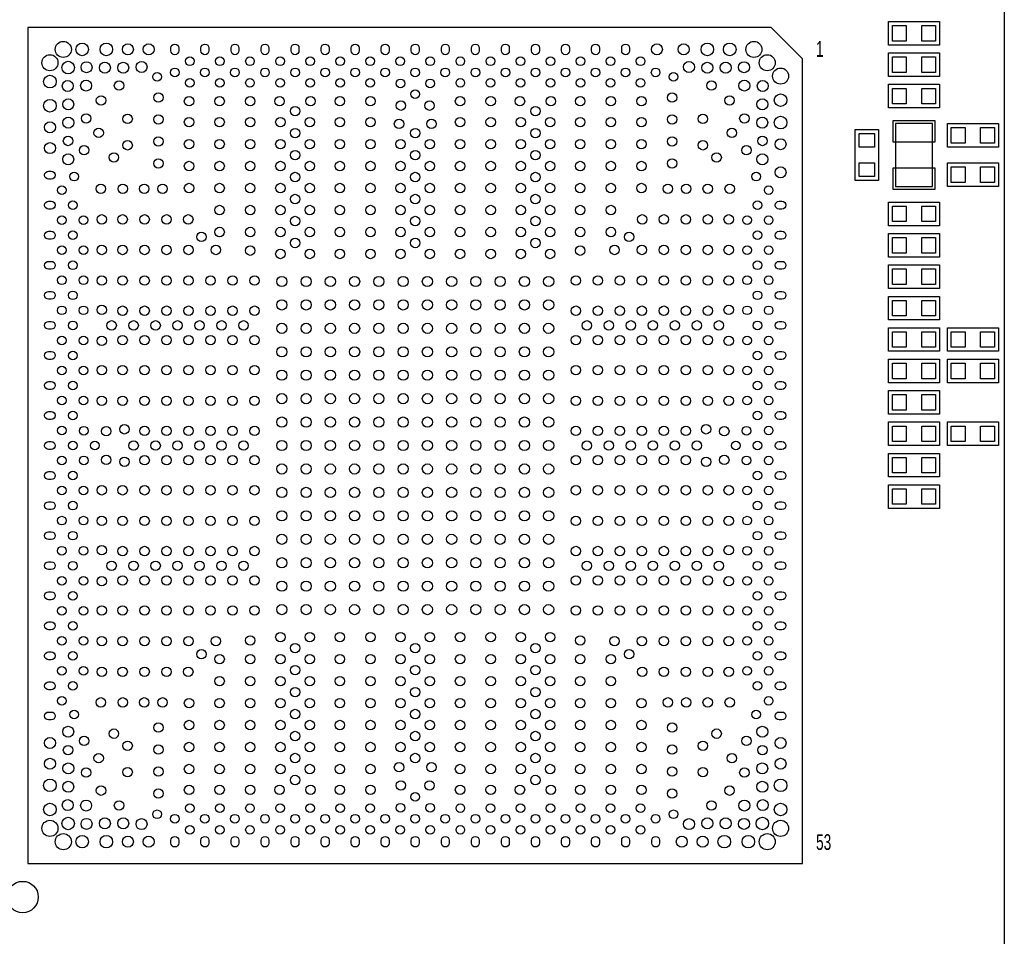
# Model space of a CAD drawing. Extents: x -150 to 8050, y -400 to 3300.
# Tile 4 of 7: x 1796 to 3050, y 925 to 2092. Entities that reach past the tile are written whole.
import ezdxf
from ezdxf.enums import TextEntityAlignment as Align

# ---------------------------------------------------------------- set-up
doc = ezdxf.new("R2010")
doc.units = 0
doc.layers.add('PG_SILKSCREEN_TOP', color=254, linetype='CONTINUOUS')
doc.layers.add('PIN_TOP', color=3, linetype='CONTINUOUS')

msp = doc.modelspace()

# ---------------------------------------------------------------- linework, layer by layer
at = {"layer": 'PG_SILKSCREEN_TOP'}
for points in [[(3049.9999, 800.0001), (1550.0001, 800.0001), (1550.0001, 2299.9999), (3049.9999, 2299.9999), (3049.9999, 800.0001)], [(2793.11, 1017.52), (2793.11, 2042.48), (2753.11, 2082.48), (1806.89, 2082.48), (1806.89, 1017.52), (2793.11, 1017.52)], [(2902.5, 2060), (2902.5, 2090), (2967.5, 2090), (2967.5, 2060), (2902.5, 2060)], [(2967.5, 2050), (2967.5, 2020), (2902.5, 2020), (2902.5, 2050), (2967.5, 2050)], [(2902.5, 1980), (2902.5, 2010), (2967.5, 2010), (2967.5, 1980), (2902.5, 1980)], [(2911.5, 1960), (2911.5, 1880), (2958.5, 1880), (2958.5, 1960), (2911.5, 1960)], [(3042.5, 1960), (3042.5, 1930), (2977.5, 1930), (2977.5, 1960), (3042.5, 1960)], [(2860, 1952.5), (2890, 1952.5), (2890, 1887.5), (2860, 1887.5), (2860, 1952.5)], [(3042.5, 1910), (3042.5, 1880), (2977.5, 1880), (2977.5, 1910), (3042.5, 1910)], [(2902.5, 1830), (2902.5, 1860), (2967.5, 1860), (2967.5, 1830), (2902.5, 1830)], [(2902.5, 1790), (2902.5, 1820), (2967.5, 1820), (2967.5, 1790), (2902.5, 1790)], [(2902.5, 1750), (2902.5, 1780), (2967.5, 1780), (2967.5, 1750), (2902.5, 1750)], [(2967.5, 1740), (2967.5, 1710), (2902.5, 1710), (2902.5, 1740), (2967.5, 1740)], [(2967.5, 1700), (2967.5, 1670), (2902.5, 1670), (2902.5, 1700), (2967.5, 1700)], [(3042.5, 1700), (3042.5, 1670), (2977.5, 1670), (2977.5, 1700), (3042.5, 1700)], [(2967.5, 1660), (2967.5, 1630), (2902.5, 1630), (2902.5, 1660), (2967.5, 1660)], [(3042.5, 1660), (3042.5, 1630), (2977.5, 1630), (2977.5, 1660), (3042.5, 1660)], [(2967.5, 1620), (2967.5, 1590), (2902.5, 1590), (2902.5, 1620), (2967.5, 1620)], [(2902.5, 1550), (2902.5, 1580), (2967.5, 1580), (2967.5, 1550), (2902.5, 1550)], [(2977.5, 1550), (2977.5, 1580), (3042.5, 1580), (3042.5, 1550), (2977.5, 1550)], [(2902.5, 1510), (2902.5, 1540), (2967.5, 1540), (2967.5, 1510), (2902.5, 1510)], [(2967.5, 1500), (2967.5, 1470), (2902.5, 1470), (2902.5, 1500), (2967.5, 1500)]]:
    msp.add_lwpolyline(points, dxfattribs=at)
at = {"layer": 'PIN_TOP'}
for points in [[(2925.16, 2065.155), (2907.44, 2065.155), (2907.44, 2084.845), (2925.16, 2084.845)], [(2944.84, 2084.845), (2962.56, 2084.845), (2962.56, 2065.155), (2944.84, 2065.155)], [(2925.16, 2025.155), (2907.44, 2025.155), (2907.44, 2044.845), (2925.16, 2044.845)], [(2944.84, 2044.845), (2962.56, 2044.845), (2962.56, 2025.155), (2944.84, 2025.155)], [(2925.16, 1985.155), (2907.44, 1985.155), (2907.44, 2004.845), (2925.16, 2004.845)], [(2944.84, 2004.845), (2962.56, 2004.845), (2962.56, 1985.155), (2944.84, 1985.155)], [(2908.425, 1963.7795), (2961.575, 1963.7795), (2961.575, 1936.2205), (2908.425, 1936.2205)], [(2865.155, 1929.84), (2865.155, 1947.56), (2884.845, 1947.56), (2884.845, 1929.84)], [(3000.16, 1935.155), (2982.44, 1935.155), (2982.44, 1954.845), (3000.16, 1954.845)], [(3019.84, 1954.845), (3037.56, 1954.845), (3037.56, 1935.155), (3019.84, 1935.155)], [(2884.845, 1910.16), (2884.845, 1892.44), (2865.155, 1892.44), (2865.155, 1910.16)], [(2908.425, 1903.7795), (2961.575, 1903.7795), (2961.575, 1876.2205), (2908.425, 1876.2205)], [(3000.16, 1885.155), (2982.44, 1885.155), (2982.44, 1904.845), (3000.16, 1904.845)], [(3019.84, 1904.845), (3037.56, 1904.845), (3037.56, 1885.155), (3019.84, 1885.155)], [(2925.16, 1835.155), (2907.44, 1835.155), (2907.44, 1854.845), (2925.16, 1854.845)], [(2944.84, 1854.845), (2962.56, 1854.845), (2962.56, 1835.155), (2944.84, 1835.155)], [(2925.16, 1795.155), (2907.44, 1795.155), (2907.44, 1814.845), (2925.16, 1814.845)], [(2944.84, 1814.845), (2962.56, 1814.845), (2962.56, 1795.155), (2944.84, 1795.155)], [(2925.16, 1755.155), (2907.44, 1755.155), (2907.44, 1774.845), (2925.16, 1774.845)], [(2944.84, 1774.845), (2962.56, 1774.845), (2962.56, 1755.155), (2944.84, 1755.155)], [(2925.16, 1715.155), (2907.44, 1715.155), (2907.44, 1734.845), (2925.16, 1734.845)], [(2944.84, 1734.845), (2962.56, 1734.845), (2962.56, 1715.155), (2944.84, 1715.155)], [(2925.16, 1675.155), (2907.44, 1675.155), (2907.44, 1694.845), (2925.16, 1694.845)], [(2944.84, 1694.845), (2962.56, 1694.845), (2962.56, 1675.155), (2944.84, 1675.155)], [(3000.16, 1675.155), (2982.44, 1675.155), (2982.44, 1694.845), (3000.16, 1694.845)], [(3019.84, 1694.845), (3037.56, 1694.845), (3037.56, 1675.155), (3019.84, 1675.155)], [(2925.16, 1635.155), (2907.44, 1635.155), (2907.44, 1654.845), (2925.16, 1654.845)], [(2944.84, 1654.845), (2962.56, 1654.845), (2962.56, 1635.155), (2944.84, 1635.155)], [(3000.16, 1635.155), (2982.44, 1635.155), (2982.44, 1654.845), (3000.16, 1654.845)], [(3019.84, 1654.845), (3037.56, 1654.845), (3037.56, 1635.155), (3019.84, 1635.155)], [(2925.16, 1595.155), (2907.44, 1595.155), (2907.44, 1614.845), (2925.16, 1614.845)], [(2944.84, 1614.845), (2962.56, 1614.845), (2962.56, 1595.155), (2944.84, 1595.155)], [(2925.16, 1555.155), (2907.44, 1555.155), (2907.44, 1574.845), (2925.16, 1574.845)], [(2944.84, 1574.845), (2962.56, 1574.845), (2962.56, 1555.155), (2944.84, 1555.155)], [(3000.16, 1555.155), (2982.44, 1555.155), (2982.44, 1574.845), (3000.16, 1574.845)], [(3019.84, 1574.845), (3037.56, 1574.845), (3037.56, 1555.155), (3019.84, 1555.155)], [(2925.16, 1515.155), (2907.44, 1515.155), (2907.44, 1534.845), (2925.16, 1534.845)], [(2944.84, 1534.845), (2962.56, 1534.845), (2962.56, 1515.155), (2944.84, 1515.155)], [(2925.16, 1475.155), (2907.44, 1475.155), (2907.44, 1494.845), (2925.16, 1494.845)], [(2944.84, 1494.845), (2962.56, 1494.845), (2962.56, 1475.155), (2944.84, 1475.155)]]:
    msp.add_lwpolyline(points, close=True, dxfattribs=at)
for points in [[(1988.92, 2052.74), (1988.92, 2056.24, -1), (1998.92, 2056.24), (1998.92, 2052.74, -1)], [(2027.18, 2052.74), (2027.18, 2056.24, -1), (2037.18, 2056.24), (2037.18, 2052.74, -1)], [(2065.44, 2052.74), (2065.44, 2056.24, -1), (2075.44, 2056.24), (2075.44, 2052.74, -1)], [(2103.7, 2052.74), (2103.7, 2056.24, -1), (2113.7, 2056.24), (2113.7, 2052.74, -1)], [(2141.96, 2052.74), (2141.96, 2056.24, -1), (2151.96, 2056.24), (2151.96, 2052.74, -1)], [(2180.22, 2052.74), (2180.22, 2056.24, -1), (2190.22, 2056.24), (2190.22, 2052.74, -1)], [(2218.48, 2052.74), (2218.48, 2056.24, -1), (2228.48, 2056.24), (2228.48, 2052.74, -1)], [(2256.74, 2052.74), (2256.74, 2056.24, -1), (2266.74, 2056.24), (2266.74, 2052.74, -1)], [(2295, 2052.74), (2295, 2056.24, -1), (2305, 2056.24), (2305, 2052.74, -1)], [(2333.26, 2052.74), (2333.26, 2056.24, -1), (2343.26, 2056.24), (2343.26, 2052.74, -1)], [(2371.52, 2052.74), (2371.52, 2056.24, -1), (2381.52, 2056.24), (2381.52, 2052.74, -1)], [(2409.78, 2052.74), (2409.78, 2056.24, -1), (2419.78, 2056.24), (2419.78, 2052.74, -1)], [(2448.04, 2052.74), (2448.04, 2056.24, -1), (2458.04, 2056.24), (2458.04, 2052.74, -1)], [(2486.3, 2052.74), (2486.3, 2056.24, -1), (2496.3, 2056.24), (2496.3, 2052.74, -1)], [(2524.56, 2052.74), (2524.56, 2056.24, -1), (2534.56, 2056.24), (2534.56, 2052.74, -1)], [(2562.82, 2052.74), (2562.82, 2056.24, -1), (2572.82, 2056.24), (2572.82, 2052.74, -1)], [(1833.13, 1899.34), (1836.63, 1899.34, -1), (1836.63, 1889.34), (1833.13, 1889.34, -1)], [(1833.13, 1861.08), (1836.63, 1861.08, -1), (1836.63, 1851.08), (1833.13, 1851.08, -1)], [(2763.37, 1861.08), (2766.87, 1861.08, -1), (2766.87, 1851.08), (2763.37, 1851.08, -1)], [(1833.13, 1822.82), (1836.63, 1822.82, -1), (1836.63, 1812.82), (1833.13, 1812.82, -1)], [(2763.37, 1822.82), (2766.87, 1822.82, -1), (2766.87, 1812.82), (2763.37, 1812.82, -1)], [(1833.13, 1784.56), (1836.63, 1784.56, -1), (1836.63, 1774.56), (1833.13, 1774.56, -1)], [(2763.37, 1784.56), (2766.87, 1784.56, -1), (2766.87, 1774.56), (2763.37, 1774.56, -1)], [(1833.13, 1746.3), (1836.63, 1746.3, -1), (1836.63, 1736.3), (1833.13, 1736.3, -1)], [(2763.37, 1746.3), (2766.87, 1746.3, -1), (2766.87, 1736.3), (2763.37, 1736.3, -1)], [(1833.13, 1708.04), (1836.63, 1708.04, -1), (1836.63, 1698.04), (1833.13, 1698.04, -1)], [(2763.37, 1708.04), (2766.87, 1708.04, -1), (2766.87, 1698.04), (2763.37, 1698.04, -1)], [(1833.13, 1669.78), (1836.63, 1669.78, -1), (1836.63, 1659.78), (1833.13, 1659.78, -1)], [(2763.37, 1669.78), (2766.87, 1669.78, -1), (2766.87, 1659.78), (2763.37, 1659.78, -1)], [(1833.13, 1631.52), (1836.63, 1631.52, -1), (1836.63, 1621.52), (1833.13, 1621.52, -1)], [(2763.37, 1631.52), (2766.87, 1631.52, -1), (2766.87, 1621.52), (2763.37, 1621.52, -1)], [(1833.13, 1593.26), (1836.63, 1593.26, -1), (1836.63, 1583.26), (1833.13, 1583.26, -1)], [(2763.37, 1593.26), (2766.87, 1593.26, -1), (2766.87, 1583.26), (2763.37, 1583.26, -1)], [(1833.13, 1555), (1836.63, 1555, -1), (1836.63, 1545), (1833.13, 1545, -1)], [(2763.37, 1555), (2766.87, 1555, -1), (2766.87, 1545), (2763.37, 1545, -1)], [(1833.13, 1516.74), (1836.63, 1516.74, -1), (1836.63, 1506.74), (1833.13, 1506.74, -1)], [(2763.37, 1516.74), (2766.87, 1516.74, -1), (2766.87, 1506.74), (2763.37, 1506.74, -1)], [(1833.13, 1478.48), (1836.63, 1478.48, -1), (1836.63, 1468.48), (1833.13, 1468.48, -1)], [(2763.37, 1478.48), (2766.87, 1478.48, -1), (2766.87, 1468.48), (2763.37, 1468.48, -1)], [(1833.13, 1440.22), (1836.63, 1440.22, -1), (1836.63, 1430.22), (1833.13, 1430.22, -1)], [(2763.37, 1440.22), (2766.87, 1440.22, -1), (2766.87, 1430.22), (2763.37, 1430.22, -1)], [(1833.13, 1401.96), (1836.63, 1401.96, -1), (1836.63, 1391.96), (1833.13, 1391.96, -1)], [(2763.37, 1401.96), (2766.87, 1401.96, -1), (2766.87, 1391.96), (2763.37, 1391.96, -1)], [(1833.13, 1363.7), (1836.63, 1363.7, -1), (1836.63, 1353.7), (1833.13, 1353.7, -1)], [(2763.37, 1363.7), (2766.87, 1363.7, -1), (2766.87, 1353.7), (2763.37, 1353.7, -1)], [(1833.13, 1325.44), (1836.63, 1325.44, -1), (1836.63, 1315.44), (1833.13, 1315.44, -1)], [(2763.37, 1325.44), (2766.87, 1325.44, -1), (2766.87, 1315.44), (2763.37, 1315.44, -1)], [(1833.13, 1287.18), (1836.63, 1287.18, -1), (1836.63, 1277.18), (1833.13, 1277.18, -1)], [(2763.37, 1287.18), (2766.87, 1287.18, -1), (2766.87, 1277.18), (2763.37, 1277.18, -1)], [(1833.13, 1248.92), (1836.63, 1248.92, -1), (1836.63, 1238.92), (1833.13, 1238.92, -1)], [(2763.37, 1248.92), (2766.87, 1248.92, -1), (2766.87, 1238.92), (2763.37, 1238.92, -1)], [(1833.13, 1210.66), (1836.63, 1210.66, -1), (1836.63, 1200.66), (1833.13, 1200.66, -1)], [(2763.37, 1210.66), (2766.87, 1210.66, -1), (2766.87, 1200.66), (2763.37, 1200.66, -1)], [(1988.92, 1043.76), (1988.92, 1047.26, -1), (1998.92, 1047.26), (1998.92, 1043.76, -1)], [(2027.18, 1043.76), (2027.18, 1047.26, -1), (2037.18, 1047.26), (2037.18, 1043.76, -1)], [(2065.44, 1043.76), (2065.44, 1047.26, -1), (2075.44, 1047.26), (2075.44, 1043.76, -1)], [(2103.7, 1043.76), (2103.7, 1047.26, -1), (2113.7, 1047.26), (2113.7, 1043.76, -1)], [(2141.96, 1043.76), (2141.96, 1047.26, -1), (2151.96, 1047.26), (2151.96, 1043.76, -1)], [(2180.22, 1043.76), (2180.22, 1047.26, -1), (2190.22, 1047.26), (2190.22, 1043.76, -1)], [(2218.48, 1043.76), (2218.48, 1047.26, -1), (2228.48, 1047.26), (2228.48, 1043.76, -1)], [(2256.74, 1043.76), (2256.74, 1047.26, -1), (2266.74, 1047.26), (2266.74, 1043.76, -1)], [(2295, 1043.76), (2295, 1047.26, -1), (2305, 1047.26), (2305, 1043.76, -1)], [(2333.26, 1043.76), (2333.26, 1047.26, -1), (2343.26, 1047.26), (2343.26, 1043.76, -1)], [(2371.52, 1043.76), (2371.52, 1047.26, -1), (2381.52, 1047.26), (2381.52, 1043.76, -1)], [(2409.78, 1043.76), (2409.78, 1047.26, -1), (2419.78, 1047.26), (2419.78, 1043.76, -1)], [(2448.04, 1043.76), (2448.04, 1047.26, -1), (2458.04, 1047.26), (2458.04, 1043.76, -1)], [(2486.3, 1043.76), (2486.3, 1047.26, -1), (2496.3, 1047.26), (2496.3, 1043.76, -1)], [(2524.56, 1043.76), (2524.56, 1047.26, -1), (2534.56, 1047.26), (2534.56, 1043.76, -1)], [(2562.82, 1043.76), (2562.82, 1047.26, -1), (2572.82, 1047.26), (2572.82, 1043.76, -1)], [(2601.08, 1043.76), (2601.08, 1047.26, -1), (2611.08, 1047.26), (2611.08, 1043.76, -1)]]:
    msp.add_lwpolyline(points, format="xyb", close=True, dxfattribs=at)
for centre, radius in [((1851.86, 2054.49), 10.25), ((1875.86, 2054.49), 8), ((1906.61, 2054.49), 8), ((1934.11, 2054.49), 7), ((1960.61, 2054.49), 7), ((2607.7, 2054.49), 7), ((2641.7, 2054.49), 7), ((2671.91, 2054.49), 8), ((2700.41, 2054.49), 8), ((2731.16, 2054.49), 10.25), ((1834.88, 2037.51), 10.25), ((2013.05, 2039.33), 5.5), ((2051.31, 2039.33), 5.5), ((2089.57, 2039.33), 5.5), ((2127.83, 2039.33), 5.5), ((2166.09, 2039.33), 5.5), ((2204.35, 2039.33), 5.5), ((2242.61, 2039.33), 5.5), ((2280.87, 2039.33), 5.5), ((2319.13, 2039.33), 5.5), ((2357.39, 2039.33), 5.5), ((2395.65, 2039.33), 5.5), ((2433.91, 2039.33), 5.5), ((2472.17, 2039.33), 5.5), ((2510.43, 2039.33), 5.5), ((2548.69, 2039.33), 5.5), ((2586.95, 2039.33), 5.5), ((2748.14, 2037.51), 10.25), ((1858.07, 2031.3), 8), ((1881.43, 2031.8), 7), ((1904.79, 2031.2), 7), ((1928.15, 2031.13), 7), ((1951.49, 2032.14), 7), ((2648.51, 2032.14), 7), ((2671.85, 2031.13), 7), ((2695.21, 2031.2), 7), ((2718.57, 2031.8), 7), ((1834.88, 2013.51), 8), ((1971.23, 2019.64), 5.5), ((1993.92, 2025.22), 5.5), ((2032.18, 2025.22), 5.5), ((2070.44, 2025.22), 5.5), ((2108.7, 2025.22), 5.5), ((2146.96, 2025.22), 5.5), ((2185.22, 2025.22), 5.5), ((2223.48, 2025.22), 5.5), ((2261.74, 2025.22), 5.5), ((2300, 2025.22), 5.5), ((2338.26, 2025.22), 5.5), ((2376.52, 2025.22), 5.5), ((2414.78, 2025.22), 5.5), ((2453.04, 2025.22), 5.5), ((2491.3, 2025.22), 5.5), ((2529.56, 2025.22), 5.5), ((2567.82, 2025.22), 5.5), ((2606.08, 2025.22), 5.5), ((2628.77, 2019.64), 5.5), ((2765.12, 2020.53), 10.25), ((1857.57, 2007.94), 7), ((1880.93, 2008.44), 7), ((1922.84, 2008.38), 6), ((2013.05, 2011.81), 5.5), ((2051.31, 2011.81), 5.5), ((2089.57, 2011.81), 5.5), ((2127.83, 2011.81), 5.5), ((2166.09, 2011.81), 5.5), ((2204.35, 2011.81), 5.5), ((2242.61, 2011.81), 5.5), ((2281.11, 2011.23), 5.5), ((2318.89, 2011.23), 5.5), ((2357.39, 2011.81), 5.5), ((2395.65, 2011.81), 5.5), ((2433.91, 2011.81), 5.5), ((2472.17, 2011.81), 5.5), ((2510.43, 2011.81), 5.5), ((2548.69, 2011.81), 5.5), ((2586.95, 2011.81), 5.5), ((2677.16, 2008.38), 6), ((2719.07, 2008.44), 7), ((2742.43, 2007.94), 7), ((1899.89, 1989.48), 6), ((1972.94, 1993.22), 6), ((2011.94, 1988.47), 6), ((2050.94, 1988.45), 6), ((2089.94, 1988.45), 6), ((2127.23, 1988.45), 6), ((2166.69, 1988.45), 6), ((2203.98, 1988.45), 6), ((2242.98, 1988.45), 6), ((2300, 1997.48), 5.5), ((2357.02, 1988.45), 6), ((2396.02, 1988.45), 6), ((2433.31, 1988.45), 6), ((2472.77, 1988.45), 6), ((2510.06, 1988.45), 6), ((2549.06, 1988.45), 6), ((2588.06, 1988.47), 6), ((2627.06, 1993.22), 6), ((2700.11, 1989.48), 6), ((2765.12, 1989.78), 8), ((1834.88, 1982.76), 8), ((1858.17, 1984.58), 7), ((2146.96, 1975.94), 6), ((2281.78, 1982.86), 6), ((2318.22, 1982.86), 6), ((2453.04, 1975.94), 6), ((2741.83, 1984.58), 7), ((1858.24, 1961.22), 7), ((1880.99, 1966.53), 6), ((1933.79, 1965.95), 6), ((1972.94, 1965.22), 6), ((2627.06, 1965.22), 6), ((2666.21, 1965.95), 6), ((2719.01, 1966.53), 6), ((2741.76, 1961.22), 7), ((2765.12, 1961.28), 8), ((1834.88, 1955.26), 7), ((2011.94, 1961.94), 6), ((2050.94, 1961.94), 6), ((2089.94, 1961.94), 6), ((2128.26, 1961.94), 6), ((2165.66, 1961.94), 6), ((2203.98, 1961.94), 6), ((2242.98, 1961.94), 6), ((2279.33, 1959.62), 6), ((2320.67, 1959.62), 6), ((2357.02, 1961.94), 6), ((2396.02, 1961.94), 6), ((2434.34, 1961.94), 6), ((2471.74, 1961.94), 6), ((2510.06, 1961.94), 6), ((2549.06, 1961.94), 6), ((2588.06, 1961.94), 6), ((1857.89, 1937.86), 6), ((1896.91, 1948.14), 6), ((1972.94, 1937.22), 6), ((2146.96, 1947.94), 6), ((2300, 1947.94), 6), ((2453.04, 1947.94), 6), ((2627.06, 1937.22), 6), ((2703.09, 1948.14), 6), ((2742.11, 1937.86), 6), ((1834.88, 1928.76), 7), ((1878.38, 1926.11), 6), ((1933.79, 1932.37), 6), ((2011.94, 1933.94), 6), ((2050.94, 1933.94), 6), ((2089.94, 1933.94), 6), ((2128.26, 1933.94), 6), ((2165.66, 1933.94), 6), ((2203.98, 1933.94), 6), ((2242.98, 1933.94), 6), ((2281.3, 1933.94), 6), ((2318.7, 1933.94), 6), ((2357.02, 1933.94), 6), ((2396.02, 1933.94), 6), ((2434.34, 1933.94), 6), ((2471.74, 1933.94), 6), ((2510.06, 1933.94), 6), ((2549.06, 1933.94), 6), ((2588.06, 1933.94), 6), ((2666.21, 1932.37), 6), ((2721.62, 1926.11), 6), ((2765.12, 1933.78), 7), ((1858.1, 1914.5), 7), ((1916.26, 1916.93), 6), ((2146.96, 1919.94), 6), ((2300, 1919.94), 6), ((2453.04, 1919.94), 6), ((2683.74, 1916.93), 6), ((2741.9, 1914.5), 7), ((1972.94, 1909.22), 6), ((2011.94, 1905.94), 6), ((2050.94, 1905.94), 6), ((2089.94, 1905.94), 6), ((2128.26, 1905.94), 6), ((2165.66, 1905.94), 6), ((2203.98, 1905.94), 6), ((2242.98, 1905.94), 6), ((2281.3, 1905.94), 6), ((2318.7, 1905.94), 6), ((2357.02, 1905.94), 6), ((2396.02, 1905.94), 6), ((2434.34, 1905.94), 6), ((2471.74, 1905.94), 6), ((2510.06, 1905.94), 6), ((2549.06, 1905.94), 6), ((2588.06, 1905.94), 6), ((2627.06, 1909.22), 6), ((1865.82, 1892.44), 5.5), ((2146.96, 1891.94), 6), ((2300, 1891.94), 6), ((2453.04, 1891.94), 6), ((2734.18, 1892.44), 5.5), ((2765.12, 1897.87), 7), ((1850.04, 1875.21), 5.5), ((1899.67, 1877.06), 6), ((1927.67, 1877.06), 6), ((1954.97, 1877.06), 6), ((1978.33, 1877.06), 6), ((2011.94, 1877.94), 6), ((2050.94, 1877.94), 6), ((2089.94, 1877.94), 6), ((2128.26, 1877.94), 6), ((2165.66, 1877.94), 6), ((2203.98, 1877.94), 6), ((2242.98, 1877.94), 6), ((2281.3, 1877.94), 6), ((2318.7, 1877.94), 6), ((2357.02, 1877.94), 6), ((2396.02, 1877.94), 6), ((2434.34, 1877.94), 6), ((2471.74, 1877.94), 6), ((2510.06, 1877.94), 6), ((2549.06, 1877.94), 6), ((2588.06, 1877.94), 6), ((2621.67, 1877.06), 6), ((2645.03, 1877.06), 6), ((2672.33, 1877.06), 6), ((2700.33, 1877.06), 6), ((2749.96, 1875.21), 5.5), ((2146.96, 1863.94), 6), ((2300, 1863.94), 6), ((2453.04, 1863.94), 6), ((1864.15, 1856.08), 5.5), ((2050.94, 1849.94), 6), ((2089.94, 1849.94), 6), ((2128.26, 1849.94), 6), ((2165.66, 1849.94), 6), ((2203.98, 1849.94), 6), ((2242.98, 1849.94), 6), ((2281.3, 1849.94), 6), ((2318.7, 1849.94), 6), ((2357.02, 1849.94), 6), ((2396.02, 1849.94), 6), ((2434.34, 1849.94), 6), ((2471.74, 1849.94), 6), ((2510.06, 1849.94), 6), ((2549.06, 1849.94), 6), ((2735.85, 1856.08), 5.5), ((1900.9, 1838.06), 6), ((1927.43, 1838.06), 6), ((1955.43, 1838.06), 6), ((1983.43, 1838.06), 6), ((2011.04, 1838.06), 6), ((2588.96, 1838.06), 6), ((2616.57, 1838.06), 6), ((2644.57, 1838.06), 6), ((2672.57, 1838.06), 6), ((2699.1, 1838.06), 6), ((1850.04, 1836.95), 5.5), ((1877.56, 1836.95), 5.5), ((2146.96, 1835.94), 6), ((2300, 1835.94), 6), ((2453.04, 1835.94), 6), ((2722.44, 1836.95), 5.5), ((2749.96, 1836.95), 5.5), ((1864.15, 1817.82), 5.5), ((2027.76, 1815.77), 6), ((2050.94, 1821.94), 6), ((2089.94, 1821.94), 6), ((2128.26, 1821.94), 6), ((2165.66, 1821.94), 6), ((2203.98, 1821.94), 6), ((2242.98, 1821.94), 6), ((2281.3, 1821.94), 6), ((2318.7, 1821.94), 6), ((2357.02, 1821.94), 6), ((2396.02, 1821.94), 6), ((2434.34, 1821.94), 6), ((2471.74, 1821.94), 6), ((2510.06, 1821.94), 6), ((2549.06, 1821.94), 6), ((2572.24, 1815.77), 6), ((2735.85, 1817.82), 5.5), ((2146.96, 1807.94), 6), ((2300, 1807.94), 6), ((2453.04, 1807.94), 6), ((1850.04, 1798.69), 5.5), ((1877.56, 1798.69), 5.5), ((1900.92, 1799.06), 6), ((1927.43, 1799.06), 6), ((1955.43, 1799.06), 6), ((1983.43, 1799.06), 6), ((2011.43, 1799.06), 6), ((2046.22, 1799.06), 6), ((2089.94, 1798.22), 6), ((2128.26, 1793.94), 6), ((2165.66, 1793.94), 6), ((2203.98, 1793.94), 6), ((2242.98, 1793.94), 6), ((2281.3, 1793.94), 6), ((2318.7, 1793.94), 6), ((2357.02, 1793.94), 6), ((2396.02, 1793.94), 6), ((2434.34, 1793.94), 6), ((2471.74, 1793.94), 6), ((2510.06, 1798.22), 6), ((2553.78, 1799.06), 6), ((2588.57, 1799.06), 6), ((2616.57, 1799.06), 6), ((2644.57, 1799.06), 6), ((2672.57, 1799.06), 6), ((2699.08, 1799.06), 6), ((2722.44, 1798.69), 5.5), ((2749.96, 1798.69), 5.5), ((1864.15, 1779.56), 5.5), ((2735.85, 1779.56), 5.5), ((1850.04, 1760.43), 5.5), ((1877.56, 1760.43), 5.5), ((1900.92, 1760.06), 6), ((1927.43, 1760.06), 6), ((1955.43, 1760.06), 6), ((1983.43, 1760.06), 6), ((2011.43, 1760.06), 6), ((2039.43, 1760.06), 6), ((2067.43, 1760.06), 6), ((2095.43, 1760.06), 6), ((2130.16, 1758.95), 6.5), ((2161.04, 1758.95), 6.5), ((2191.92, 1758.95), 6.5), ((2222.8, 1758.95), 6.5), ((2253.68, 1758.95), 6.5), ((2284.56, 1758.95), 6.5), ((2315.44, 1758.95), 6.5), ((2346.32, 1758.95), 6.5), ((2377.2, 1758.95), 6.5), ((2408.08, 1758.95), 6.5), ((2438.96, 1758.95), 6.5), ((2469.84, 1758.95), 6.5), ((2504.57, 1760.06), 6), ((2532.57, 1760.06), 6), ((2560.57, 1760.06), 6), ((2588.57, 1760.06), 6), ((2616.57, 1760.06), 6), ((2644.57, 1760.06), 6), ((2672.57, 1760.06), 6), ((2699.08, 1760.06), 6), ((2722.44, 1760.43), 5.5), ((2749.96, 1760.43), 5.5), ((1864.15, 1741.3), 5.5), ((2735.85, 1741.3), 5.5), ((2130.16, 1729.1), 6.5), ((2161.04, 1729.1), 6.5), ((2191.92, 1729.1), 6.5), ((2222.8, 1729.1), 6.5), ((2253.68, 1729.1), 6.5), ((2284.56, 1729.1), 6.5), ((2315.44, 1729.1), 6.5), ((2346.32, 1729.1), 6.5), ((2377.2, 1729.1), 6.5), ((2408.08, 1729.1), 6.5), ((2438.96, 1729.1), 6.5), ((2469.84, 1729.1), 6.5), ((1850.04, 1722.17), 5.5), ((1877.56, 1722.17), 5.5), ((1900.92, 1722.77), 6), ((1927.43, 1721.74), 6), ((1955.43, 1721.74), 6), ((1983.43, 1721.74), 6), ((2011.43, 1721.74), 6), ((2039.43, 1721.74), 6), ((2067.43, 1721.74), 6), ((2095.43, 1721.74), 6), ((2504.57, 1721.74), 6), ((2532.57, 1721.74), 6), ((2560.57, 1721.74), 6), ((2588.57, 1721.74), 6), ((2616.57, 1721.74), 6), ((2644.57, 1721.74), 6), ((2672.57, 1721.74), 6), ((2699.08, 1722.77), 6), ((2722.44, 1722.17), 5.5), ((2749.96, 1722.17), 5.5), ((1864.15, 1703.04), 5.5), ((1913.43, 1703.04), 6), ((1941.43, 1703.04), 6), ((1969.43, 1703.04), 6), ((1997.43, 1703.04), 6), ((2025.43, 1703.04), 6), ((2053.43, 1703.04), 6), ((2081.43, 1703.04), 6), ((2130.16, 1699.25), 6.5), ((2161.04, 1699.25), 6.5), ((2191.92, 1699.25), 6.5), ((2222.8, 1699.25), 6.5), ((2253.68, 1699.25), 6.5), ((2284.56, 1699.25), 6.5), ((2315.44, 1699.25), 6.5), ((2346.32, 1699.25), 6.5), ((2377.2, 1699.25), 6.5), ((2408.08, 1699.25), 6.5), ((2438.96, 1699.25), 6.5), ((2469.84, 1699.25), 6.5), ((2518.57, 1703.04), 6), ((2546.57, 1703.04), 6), ((2574.57, 1703.04), 6), ((2602.57, 1703.04), 6), ((2630.57, 1703.04), 6), ((2658.57, 1703.04), 6), ((2686.57, 1703.04), 6), ((2735.85, 1703.04), 5.5), ((1850.04, 1683.91), 5.5), ((1877.56, 1683.91), 5.5), ((1900.92, 1683.31), 6), ((1927.43, 1684.34), 6), ((1955.43, 1684.34), 6), ((1983.43, 1684.34), 6), ((2011.43, 1684.34), 6), ((2039.43, 1684.34), 6), ((2067.43, 1684.34), 6), ((2095.43, 1684.34), 6), ((2504.57, 1684.34), 6), ((2532.57, 1684.34), 6), ((2560.57, 1684.34), 6), ((2588.57, 1684.34), 6), ((2616.57, 1684.34), 6), ((2644.57, 1684.34), 6), ((2672.57, 1684.34), 6), ((2699.08, 1683.31), 6), ((2722.44, 1683.91), 5.5), ((2749.96, 1683.91), 5.5), ((1864.15, 1664.78), 5.5), ((2130.16, 1669.4), 6.5), ((2161.04, 1669.4), 6.5), ((2191.92, 1669.4), 6.5), ((2222.8, 1669.4), 6.5), ((2253.68, 1669.4), 6.5), ((2284.56, 1669.4), 6.5), ((2315.44, 1669.4), 6.5), ((2346.32, 1669.4), 6.5), ((2377.2, 1669.4), 6.5), ((2408.08, 1669.4), 6.5), ((2438.96, 1669.4), 6.5), ((2469.84, 1669.4), 6.5), ((2735.85, 1664.78), 5.5), ((1850.04, 1645.65), 5.5), ((1877.56, 1645.65), 5.5), ((1900.92, 1646.02), 6), ((1927.43, 1646.02), 6), ((1955.43, 1646.02), 6), ((1983.43, 1646.02), 6), ((2011.43, 1646.02), 6), ((2039.43, 1646.02), 6), ((2067.43, 1646.02), 6), ((2095.43, 1646.02), 6), ((2130.16, 1639.55), 6.5), ((2161.04, 1639.55), 6.5), ((2191.92, 1639.55), 6.5), ((2222.8, 1639.55), 6.5), ((2253.68, 1639.55), 6.5), ((2284.56, 1639.55), 6.5), ((2315.44, 1639.55), 6.5), ((2346.32, 1639.55), 6.5), ((2377.2, 1639.55), 6.5), ((2408.08, 1639.55), 6.5), ((2438.96, 1639.55), 6.5), ((2469.84, 1639.55), 6.5), ((2504.57, 1646.02), 6), ((2532.57, 1646.02), 6), ((2560.57, 1646.02), 6), ((2588.57, 1646.02), 6), ((2616.57, 1646.02), 6), ((2644.57, 1646.02), 6), ((2672.57, 1646.02), 6), ((2699.08, 1646.02), 6), ((2722.44, 1645.65), 5.5), ((2749.96, 1645.65), 5.5), ((1864.15, 1626.52), 5.5), ((2735.85, 1626.52), 5.5), ((1850.04, 1607.39), 5.5), ((1877.56, 1607.39), 5.5), ((1900.92, 1607.02), 6), ((1927.43, 1607.02), 6), ((1955.43, 1607.02), 6), ((1983.43, 1607.02), 6), ((2011.43, 1607.02), 6), ((2039.43, 1607.02), 6), ((2067.43, 1607.02), 6), ((2095.43, 1607.02), 6), ((2130.16, 1609.7), 6.5), ((2161.04, 1609.7), 6.5), ((2191.92, 1609.7), 6.5), ((2222.8, 1609.7), 6.5), ((2253.68, 1609.7), 6.5), ((2284.56, 1609.7), 6.5), ((2315.44, 1609.7), 6.5), ((2346.32, 1609.7), 6.5), ((2377.2, 1609.7), 6.5), ((2408.08, 1609.7), 6.5), ((2438.96, 1609.7), 6.5), ((2469.84, 1609.7), 6.5), ((2504.57, 1607.02), 6), ((2532.57, 1607.02), 6), ((2560.57, 1607.02), 6), ((2588.57, 1607.02), 6), ((2616.57, 1607.02), 6), ((2644.57, 1607.02), 6), ((2672.57, 1607.02), 6), ((2699.08, 1607.02), 6), ((2722.44, 1607.39), 5.5), ((2749.96, 1607.39), 5.5), ((1864.15, 1588.26), 5.5), ((2735.85, 1588.26), 5.5), ((2130.16, 1579.85), 6.5), ((2161.04, 1579.85), 6.5), ((2191.92, 1579.85), 6.5), ((2222.8, 1579.85), 6.5), ((2253.68, 1579.85), 6.5), ((2284.56, 1579.85), 6.5), ((2315.44, 1579.85), 6.5), ((2346.32, 1579.85), 6.5), ((2377.2, 1579.85), 6.5), ((2408.08, 1579.85), 6.5), ((2438.96, 1579.85), 6.5), ((2469.84, 1579.85), 6.5), ((1850.04, 1569.13), 5.5), ((1878.14, 1568.89), 5.5), ((1906.51, 1568.22), 6), ((1929.75, 1570.67), 6), ((1955.43, 1568.7), 6), ((1983.43, 1568.7), 6), ((2011.43, 1568.7), 6), ((2039.43, 1568.7), 6), ((2067.43, 1568.7), 6), ((2095.43, 1568.7), 6), ((2504.57, 1568.7), 6), ((2532.57, 1568.7), 6), ((2560.57, 1568.7), 6), ((2588.57, 1568.7), 6), ((2616.57, 1568.7), 6), ((2644.57, 1568.7), 6), ((2670.25, 1570.67), 6), ((2693.49, 1568.22), 6), ((2721.86, 1568.89), 5.5), ((2749.96, 1569.13), 5.5), ((1864.15, 1550), 5.5), ((1891.89, 1550), 5.5), ((1941.43, 1550), 6), ((1969.43, 1550), 6), ((1997.43, 1550), 6), ((2025.43, 1550), 6), ((2053.43, 1550), 6), ((2081.43, 1550), 6), ((2130.16, 1550), 6.5), ((2161.04, 1550), 6.5), ((2191.92, 1550), 6.5), ((2222.8, 1550), 6.5), ((2253.68, 1550), 6.5), ((2284.56, 1550), 6.5), ((2315.44, 1550), 6.5), ((2346.32, 1550), 6.5), ((2377.2, 1550), 6.5), ((2408.08, 1550), 6.5), ((2438.96, 1550), 6.5), ((2469.84, 1550), 6.5), ((2518.57, 1550), 6), ((2546.57, 1550), 6), ((2574.57, 1550), 6), ((2602.57, 1550), 6), ((2630.57, 1550), 6), ((2658.57, 1550), 6), ((2708.11, 1550), 5.5), ((2735.85, 1550), 5.5), ((1850.04, 1530.87), 5.5), ((1878.14, 1531.11), 5.5), ((1906.51, 1531.78), 6), ((1929.75, 1529.33), 6), ((1955.43, 1531.3), 6), ((1983.43, 1531.3), 6), ((2011.43, 1531.3), 6), ((2039.43, 1531.3), 6), ((2067.43, 1531.3), 6), ((2095.43, 1531.3), 6), ((2504.57, 1531.3), 6), ((2532.57, 1531.3), 6), ((2560.57, 1531.3), 6), ((2588.57, 1531.3), 6), ((2616.57, 1531.3), 6), ((2644.57, 1531.3), 6), ((2670.25, 1529.33), 6), ((2693.49, 1531.78), 6), ((2721.86, 1531.11), 5.5), ((2749.96, 1530.87), 5.5), ((1864.15, 1511.74), 5.5), ((2130.16, 1520.15), 6.5), ((2161.04, 1520.15), 6.5), ((2191.92, 1520.15), 6.5), ((2222.8, 1520.15), 6.5), ((2253.68, 1520.15), 6.5), ((2284.56, 1520.15), 6.5), ((2315.44, 1520.15), 6.5), ((2346.32, 1520.15), 6.5), ((2377.2, 1520.15), 6.5), ((2408.08, 1520.15), 6.5), ((2438.96, 1520.15), 6.5), ((2469.84, 1520.15), 6.5), ((2735.85, 1511.74), 5.5), ((1850.04, 1492.61), 5.5), ((1877.56, 1492.61), 5.5), ((1900.92, 1492.98), 6), ((1927.43, 1492.98), 6), ((1955.43, 1492.98), 6), ((1983.43, 1492.98), 6), ((2011.43, 1492.98), 6), ((2039.43, 1492.98), 6), ((2067.43, 1492.98), 6), ((2095.43, 1492.98), 6), ((2130.16, 1490.3), 6.5), ((2161.04, 1490.3), 6.5), ((2191.92, 1490.3), 6.5), ((2222.8, 1490.3), 6.5), ((2253.68, 1490.3), 6.5), ((2284.56, 1490.3), 6.5), ((2315.44, 1490.3), 6.5), ((2346.32, 1490.3), 6.5), ((2377.2, 1490.3), 6.5), ((2408.08, 1490.3), 6.5), ((2438.96, 1490.3), 6.5), ((2469.84, 1490.3), 6.5), ((2504.57, 1492.98), 6), ((2532.57, 1492.98), 6), ((2560.57, 1492.98), 6), ((2588.57, 1492.98), 6), ((2616.57, 1492.98), 6), ((2644.57, 1492.98), 6), ((2672.57, 1492.98), 6), ((2699.08, 1492.98), 6), ((2722.44, 1492.61), 5.5), ((2749.96, 1492.61), 5.5), ((1864.15, 1473.48), 5.5), ((2130.16, 1460.45), 6.5), ((2161.04, 1460.45), 6.5), ((2191.92, 1460.45), 6.5), ((2222.8, 1460.45), 6.5), ((2253.68, 1460.45), 6.5), ((2284.56, 1460.45), 6.5), ((2315.44, 1460.45), 6.5), ((2346.32, 1460.45), 6.5), ((2377.2, 1460.45), 6.5), ((2408.08, 1460.45), 6.5), ((2438.96, 1460.45), 6.5), ((2469.84, 1460.45), 6.5), ((2735.85, 1473.48), 5.5), ((1850.04, 1454.35), 5.5), ((1877.56, 1454.35), 5.5), ((1900.92, 1453.98), 6), ((1927.43, 1453.98), 6), ((1955.43, 1453.98), 6), ((1983.43, 1453.98), 6), ((2011.43, 1453.98), 6), ((2039.43, 1453.98), 6), ((2067.43, 1453.98), 6), ((2095.43, 1453.98), 6), ((2504.57, 1453.98), 6), ((2532.57, 1453.98), 6), ((2560.57, 1453.98), 6), ((2588.57, 1453.98), 6), ((2616.57, 1453.98), 6), ((2644.57, 1453.98), 6), ((2672.57, 1453.98), 6), ((2699.08, 1453.98), 6), ((2722.44, 1454.35), 5.5), ((2749.96, 1454.35), 5.5), ((1864.15, 1435.22), 5.5), ((2130.16, 1430.6), 6.5), ((2161.04, 1430.6), 6.5), ((2191.92, 1430.6), 6.5), ((2222.8, 1430.6), 6.5), ((2253.68, 1430.6), 6.5), ((2284.56, 1430.6), 6.5), ((2315.44, 1430.6), 6.5), ((2346.32, 1430.6), 6.5), ((2377.2, 1430.6), 6.5), ((2408.08, 1430.6), 6.5), ((2438.96, 1430.6), 6.5), ((2469.84, 1430.6), 6.5), ((2735.85, 1435.22), 5.5), ((1850.04, 1416.09), 5.5), ((1877.56, 1416.09), 5.5), ((1900.92, 1416.69), 6), ((1927.43, 1415.66), 6), ((1955.43, 1415.66), 6), ((1983.43, 1415.66), 6), ((2011.43, 1415.66), 6), ((2039.43, 1415.66), 6), ((2067.43, 1415.66), 6), ((2095.43, 1415.66), 6), ((2504.57, 1415.66), 6), ((2532.57, 1415.66), 6), ((2560.57, 1415.66), 6), ((2588.57, 1415.66), 6), ((2616.57, 1415.66), 6), ((2644.57, 1415.66), 6), ((2672.57, 1415.66), 6), ((2699.08, 1416.69), 6), ((2722.44, 1416.09), 5.5), ((2749.96, 1416.09), 5.5), ((2130.16, 1400.75), 6.5), ((2161.04, 1400.75), 6.5), ((2191.92, 1400.75), 6.5), ((2222.8, 1400.75), 6.5), ((2253.68, 1400.75), 6.5), ((2284.56, 1400.75), 6.5), ((2315.44, 1400.75), 6.5), ((2346.32, 1400.75), 6.5), ((2377.2, 1400.75), 6.5), ((2408.08, 1400.75), 6.5), ((2438.96, 1400.75), 6.5), ((2469.84, 1400.75), 6.5), ((1864.15, 1396.96), 5.5), ((1913.43, 1396.96), 6), ((1941.43, 1396.96), 6), ((1969.43, 1396.96), 6), ((1997.43, 1396.96), 6), ((2025.43, 1396.96), 6), ((2053.43, 1396.96), 6), ((2081.43, 1396.96), 6), ((2518.57, 1396.96), 6), ((2546.57, 1396.96), 6), ((2574.57, 1396.96), 6), ((2602.57, 1396.96), 6), ((2630.57, 1396.96), 6), ((2658.57, 1396.96), 6), ((2686.57, 1396.96), 6), ((2735.85, 1396.96), 5.5), ((1850.04, 1377.83), 5.5), ((1877.56, 1377.83), 5.5), ((1900.92, 1377.23), 6), ((1927.43, 1378.26), 6), ((1955.43, 1378.26), 6), ((1983.43, 1378.26), 6), ((2011.43, 1378.26), 6), ((2039.43, 1378.26), 6), ((2067.43, 1378.26), 6), ((2095.43, 1378.26), 6), ((2504.57, 1378.26), 6), ((2532.57, 1378.26), 6), ((2560.57, 1378.26), 6), ((2588.57, 1378.26), 6), ((2616.57, 1378.26), 6), ((2644.57, 1378.26), 6), ((2672.57, 1378.26), 6), ((2699.08, 1377.23), 6), ((2722.44, 1377.83), 5.5), ((2749.96, 1377.83), 5.5), ((2130.16, 1370.9), 6.5), ((2161.04, 1370.9), 6.5), ((2191.92, 1370.9), 6.5), ((2222.8, 1370.9), 6.5), ((2253.68, 1370.9), 6.5), ((2284.56, 1370.9), 6.5), ((2315.44, 1370.9), 6.5), ((2346.32, 1370.9), 6.5), ((2377.2, 1370.9), 6.5), ((2408.08, 1370.9), 6.5), ((2438.96, 1370.9), 6.5), ((2469.84, 1370.9), 6.5), ((1864.15, 1358.7), 5.5), ((2735.85, 1358.7), 5.5), ((1850.04, 1339.57), 5.5), ((1877.56, 1339.57), 5.5), ((1900.92, 1339.94), 6), ((1927.43, 1339.94), 6), ((1955.43, 1339.94), 6), ((1983.43, 1339.94), 6), ((2011.43, 1339.94), 6), ((2039.43, 1339.94), 6), ((2067.43, 1339.94), 6), ((2095.43, 1339.94), 6), ((2130.16, 1341.05), 6.5), ((2161.04, 1341.05), 6.5), ((2191.92, 1341.05), 6.5), ((2222.8, 1341.05), 6.5), ((2253.68, 1341.05), 6.5), ((2284.56, 1341.05), 6.5), ((2315.44, 1341.05), 6.5), ((2346.32, 1341.05), 6.5), ((2377.2, 1341.05), 6.5), ((2408.08, 1341.05), 6.5), ((2438.96, 1341.05), 6.5), ((2469.84, 1341.05), 6.5), ((2504.57, 1339.94), 6), ((2532.57, 1339.94), 6), ((2560.57, 1339.94), 6), ((2588.57, 1339.94), 6), ((2616.57, 1339.94), 6), ((2644.57, 1339.94), 6), ((2672.57, 1339.94), 6), ((2699.08, 1339.94), 6), ((2722.44, 1339.57), 5.5), ((2749.96, 1339.57), 5.5), ((1864.15, 1320.44), 5.5), ((2735.85, 1320.44), 5.5), ((1850.04, 1301.31), 5.5), ((1877.56, 1301.31), 5.5), ((1900.92, 1300.94), 6), ((1927.43, 1300.94), 6), ((1955.43, 1300.94), 6), ((1983.43, 1300.94), 6), ((2011.43, 1300.94), 6), ((2046.22, 1300.94), 6), ((2089.94, 1301.78), 6), ((2128.26, 1306.06), 6), ((2165.66, 1306.06), 6), ((2203.98, 1306.06), 6), ((2242.98, 1306.06), 6), ((2281.3, 1306.06), 6), ((2318.7, 1306.06), 6), ((2357.02, 1306.06), 6), ((2396.02, 1306.06), 6), ((2434.34, 1306.06), 6), ((2471.74, 1306.06), 6), ((2510.06, 1301.78), 6), ((2553.78, 1300.94), 6), ((2588.57, 1300.94), 6), ((2616.57, 1300.94), 6), ((2644.57, 1300.94), 6), ((2672.57, 1300.94), 6), ((2699.08, 1300.94), 6), ((2722.44, 1301.31), 5.5), ((2749.96, 1301.31), 5.5), ((2146.96, 1292.06), 6), ((2300, 1292.06), 6), ((2453.04, 1292.06), 6), ((1864.15, 1282.18), 5.5), ((2027.76, 1284.23), 6), ((2050.94, 1278.06), 6), ((2089.94, 1278.06), 6), ((2128.26, 1278.06), 6), ((2165.66, 1278.06), 6), ((2203.98, 1278.06), 6), ((2242.98, 1278.06), 6), ((2281.3, 1278.06), 6), ((2318.7, 1278.06), 6), ((2357.02, 1278.06), 6), ((2396.02, 1278.06), 6), ((2434.34, 1278.06), 6), ((2471.74, 1278.06), 6), ((2510.06, 1278.06), 6), ((2549.06, 1278.06), 6), ((2572.24, 1284.23), 6), ((2735.85, 1282.18), 5.5), ((1850.04, 1263.05), 5.5), ((1877.56, 1263.05), 5.5), ((1900.9, 1261.94), 6), ((1927.43, 1261.94), 6), ((1955.43, 1261.94), 6), ((1983.43, 1261.94), 6), ((2011.04, 1261.94), 6), ((2146.96, 1264.06), 6), ((2300, 1264.06), 6), ((2453.04, 1264.06), 6), ((2588.96, 1261.94), 6), ((2616.57, 1261.94), 6), ((2644.57, 1261.94), 6), ((2672.57, 1261.94), 6), ((2699.1, 1261.94), 6), ((2722.44, 1263.05), 5.5), ((2749.96, 1263.05), 5.5), ((2050.94, 1250.06), 6), ((2089.94, 1250.06), 6), ((2128.26, 1250.06), 6), ((2165.66, 1250.06), 6), ((2203.98, 1250.06), 6), ((2242.98, 1250.06), 6), ((2281.3, 1250.06), 6), ((2318.7, 1250.06), 6), ((2357.02, 1250.06), 6), ((2396.02, 1250.06), 6), ((2434.34, 1250.06), 6), ((2471.74, 1250.06), 6), ((2510.06, 1250.06), 6), ((2549.06, 1250.06), 6), ((1864.15, 1243.92), 5.5), ((2146.96, 1236.06), 6), ((2300, 1236.06), 6), ((2453.04, 1236.06), 6), ((2735.85, 1243.92), 5.5), ((1850.04, 1224.79), 5.5), ((1899.67, 1222.94), 6), ((1927.67, 1222.94), 6), ((1954.97, 1222.94), 6), ((1978.33, 1222.94), 6), ((2621.67, 1222.94), 6), ((2645.03, 1222.94), 6), ((2672.33, 1222.94), 6), ((2700.33, 1222.94), 6), ((2749.96, 1224.79), 5.5), ((2011.94, 1222.06), 6), ((2050.94, 1222.06), 6), ((2089.94, 1222.06), 6), ((2128.26, 1222.06), 6), ((2165.66, 1222.06), 6), ((2203.98, 1222.06), 6), ((2242.98, 1222.06), 6), ((2281.3, 1222.06), 6), ((2318.7, 1222.06), 6), ((2357.02, 1222.06), 6), ((2396.02, 1222.06), 6), ((2434.34, 1222.06), 6), ((2471.74, 1222.06), 6), ((2510.06, 1222.06), 6), ((2549.06, 1222.06), 6), ((2588.06, 1222.06), 6), ((1865.82, 1207.56), 5.5), ((2146.96, 1208.06), 6), ((2300, 1208.06), 6), ((2453.04, 1208.06), 6), ((2734.18, 1207.56), 5.5), ((1858.1, 1185.5), 7), ((1972.94, 1190.78), 6), ((2011.94, 1194.06), 6), ((2050.94, 1194.06), 6), ((2089.94, 1194.06), 6), ((2128.26, 1194.06), 6), ((2165.66, 1194.06), 6), ((2203.98, 1194.06), 6), ((2242.98, 1194.06), 6), ((2281.3, 1194.06), 6), ((2318.7, 1194.06), 6), ((2357.02, 1194.06), 6), ((2396.02, 1194.06), 6), ((2434.34, 1194.06), 6), ((2471.74, 1194.06), 6), ((2510.06, 1194.06), 6), ((2549.06, 1194.06), 6), ((2588.06, 1194.06), 6), ((2627.06, 1190.78), 6), ((2741.9, 1185.5), 7), ((1878.38, 1173.89), 6), ((1916.26, 1183.07), 6), ((2146.96, 1180.06), 6), ((2300, 1180.06), 6), ((2453.04, 1180.06), 6), ((2683.74, 1183.07), 6), ((2721.62, 1173.89), 6), ((1834.88, 1171.24), 7), ((1857.89, 1162.14), 6), ((1933.79, 1167.63), 6), ((1972.94, 1162.78), 6), ((2011.94, 1166.06), 6), ((2050.94, 1166.06), 6), ((2089.94, 1166.06), 6), ((2128.26, 1166.06), 6), ((2165.66, 1166.06), 6), ((2203.98, 1166.06), 6), ((2242.98, 1166.06), 6), ((2281.3, 1166.06), 6), ((2318.7, 1166.06), 6), ((2357.02, 1166.06), 6), ((2396.02, 1166.06), 6), ((2434.34, 1166.06), 6), ((2471.74, 1166.06), 6), ((2510.06, 1166.06), 6), ((2549.06, 1166.06), 6), ((2588.06, 1166.06), 6), ((2627.06, 1162.78), 6), ((2666.21, 1167.63), 6), ((2742.11, 1162.14), 6), ((2765.12, 1171.24), 7), ((1896.91, 1151.86), 6), ((2146.96, 1152.06), 6), ((2300, 1152.06), 6), ((2453.04, 1152.06), 6), ((2703.09, 1151.86), 6), ((1834.88, 1144.74), 7), ((1858.24, 1138.78), 7), ((2011.94, 1138.06), 6), ((2050.94, 1138.06), 6), ((2089.94, 1138.06), 6), ((2128.26, 1138.06), 6), ((2165.66, 1138.06), 6), ((2203.98, 1138.06), 6), ((2242.98, 1138.06), 6), ((2279.33, 1140.38), 6), ((2320.67, 1140.38), 6), ((2357.02, 1138.06), 6), ((2396.02, 1138.06), 6), ((2434.34, 1138.06), 6), ((2471.74, 1138.06), 6), ((2510.06, 1138.06), 6), ((2549.06, 1138.06), 6), ((2588.06, 1138.06), 6), ((2741.76, 1138.78), 7), ((2765.12, 1144.74), 7), ((1880.99, 1133.47), 6), ((1933.79, 1134.05), 6), ((1972.94, 1134.78), 6), ((2146.96, 1124.06), 6), ((2453.04, 1124.06), 6), ((2627.06, 1134.78), 6), ((2666.21, 1134.05), 6), ((2719.01, 1133.47), 6), ((1834.88, 1117.24), 8), ((1858.17, 1115.42), 7), ((1899.89, 1110.52), 6), ((2011.94, 1111.53), 6), ((2050.94, 1111.55), 6), ((2089.94, 1111.55), 6), ((2127.23, 1111.55), 6), ((2166.69, 1111.55), 6), ((2203.98, 1111.55), 6), ((2242.98, 1111.55), 6), ((2281.78, 1117.14), 6), ((2318.22, 1117.14), 6), ((2357.02, 1111.55), 6), ((2396.02, 1111.55), 6), ((2433.31, 1111.55), 6), ((2472.77, 1111.55), 6), ((2510.06, 1111.55), 6), ((2549.06, 1111.55), 6), ((2588.06, 1111.53), 6), ((2700.11, 1110.52), 6), ((2741.83, 1115.42), 7), ((2765.12, 1117.24), 8), ((1972.94, 1106.78), 6), ((2300, 1102.52), 5.5), ((2627.06, 1106.78), 6), ((1834.88, 1086.49), 8), ((1857.57, 1092.06), 7), ((1880.93, 1091.56), 7), ((1922.84, 1091.62), 6), ((2013.05, 1088.19), 5.5), ((2051.31, 1088.19), 5.5), ((2089.57, 1088.19), 5.5), ((2127.83, 1088.19), 5.5), ((2166.09, 1088.19), 5.5), ((2204.35, 1088.19), 5.5), ((2242.61, 1088.19), 5.5), ((2281.11, 1088.77), 5.5), ((2318.89, 1088.77), 5.5), ((2357.39, 1088.19), 5.5), ((2395.65, 1088.19), 5.5), ((2433.91, 1088.19), 5.5), ((2472.17, 1088.19), 5.5), ((2510.43, 1088.19), 5.5), ((2548.69, 1088.19), 5.5), ((2586.95, 1088.19), 5.5), ((2677.16, 1091.62), 6), ((2719.07, 1091.56), 7), ((2742.43, 1092.06), 7), ((2765.12, 1086.49), 8), ((1971.23, 1080.36), 5.5), ((1993.92, 1074.78), 5.5), ((2032.18, 1074.78), 5.5), ((2070.44, 1074.78), 5.5), ((2108.7, 1074.78), 5.5), ((2146.96, 1074.78), 5.5), ((2185.22, 1074.78), 5.5), ((2223.48, 1074.78), 5.5), ((2261.74, 1074.78), 5.5), ((2300, 1074.78), 5.5), ((2338.26, 1074.78), 5.5), ((2376.52, 1074.78), 5.5), ((2414.78, 1074.78), 5.5), ((2453.04, 1074.78), 5.5), ((2491.3, 1074.78), 5.5), ((2529.56, 1074.78), 5.5), ((2567.82, 1074.78), 5.5), ((2606.08, 1074.78), 5.5), ((2628.77, 1080.36), 5.5), ((1834.88, 1062.49), 10.25), ((1858.07, 1068.7), 8), ((1881.43, 1068.2), 7), ((1904.79, 1068.8), 7), ((1928.15, 1068.87), 7), ((1951.49, 1067.86), 7), ((2013.05, 1060.67), 5.5), ((2051.31, 1060.67), 5.5), ((2089.57, 1060.67), 5.5), ((2127.83, 1060.67), 5.5), ((2166.09, 1060.67), 5.5), ((2204.35, 1060.67), 5.5), ((2242.61, 1060.67), 5.5), ((2280.87, 1060.67), 5.5), ((2319.13, 1060.67), 5.5), ((2357.39, 1060.67), 5.5), ((2395.65, 1060.67), 5.5), ((2433.91, 1060.67), 5.5), ((2472.17, 1060.67), 5.5), ((2510.43, 1060.67), 5.5), ((2548.69, 1060.67), 5.5), ((2586.95, 1060.67), 5.5), ((2648.51, 1067.86), 7), ((2671.85, 1068.87), 7), ((2695.21, 1068.8), 7), ((2718.57, 1068.2), 7), ((2741.93, 1068.7), 8), ((2765.12, 1062.49), 10.25), ((1851.86, 1045.51), 10.25), ((1875.86, 1045.51), 8), ((1906.61, 1045.51), 8), ((2693.39, 1045.51), 8), ((2724.14, 1045.51), 8), ((2748.14, 1045.51), 10.25), ((1934.11, 1045.51), 7), ((1960.61, 1045.51), 7), ((2639.39, 1045.51), 7), ((2665.89, 1045.51), 7), ((1800, 975), 20)]:
    msp.add_circle(centre, radius, dxfattribs=at)

# ---------------------------------------------------------------- texts
at = {"layer": 'PG_SILKSCREEN_TOP', "width": 0.65}
for s, p in [('1', (2815, 2045)), ('53', (2820, 1035))]:
    msp.add_text(s, height=20, dxfattribs=at).set_placement(p, align=Align.CENTER)

doc.saveas('drawing.dxf')
